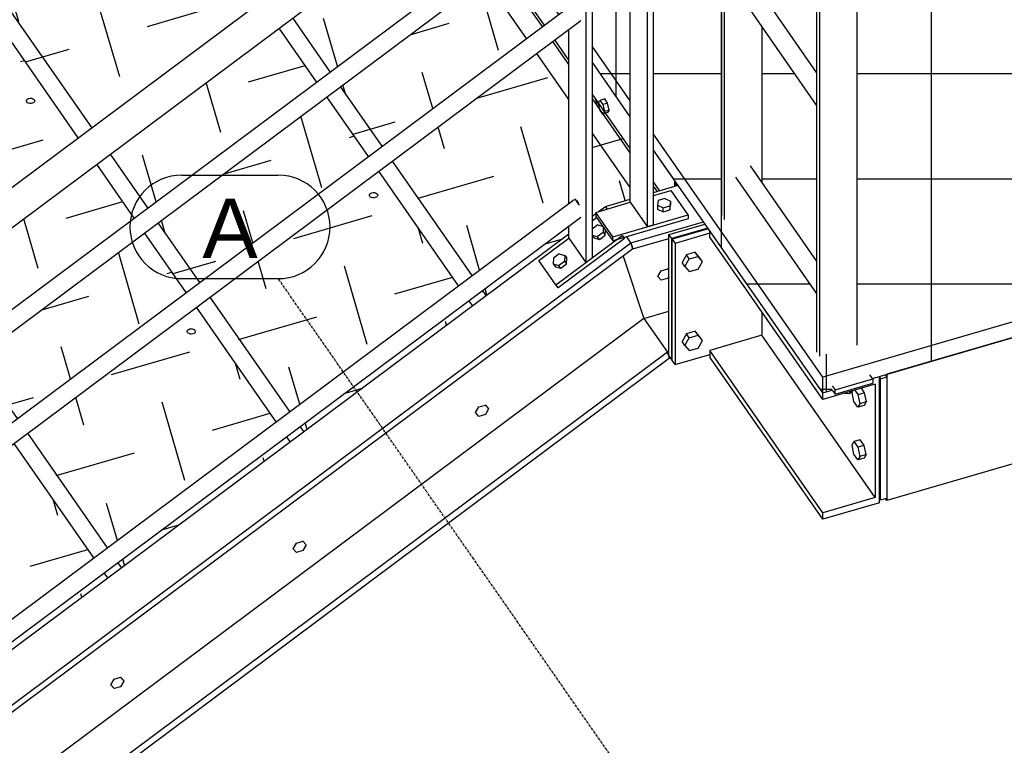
# Model space of a CAD drawing. Header units: millimetres. Extents: x 25 to 224619, y 20 to 11454.
# Tile 38 of 105: x 70875 to 72303, y 5373 to 6425. Entities that reach past the tile are written whole.
import ezdxf

# ---------------------------------------------------------------- set-up
doc = ezdxf.new("R2010")
doc.units = ezdxf.units.MM
doc.linetypes.add('DXK_LINE_DOT3', pattern=[5.9187, 2.979, -0.9799, 0.9799, -0.9799])
for name, color, linetype in [('ACIER_VISIBLE', 7, 'Continuous'), ('BOULONS', 7, 'Continuous'), ('MAILLAGE', 7, 'Continuous')]:
    doc.layers.add(name, color=color, linetype=linetype)
doc.styles.add('Arial', font='arial.ttf', dxfattribs={"height": 0.2})
pattern_1 = [(16.228, (70451.31, 5874.17), (80.406, 146.428), [118.123, -118.123]), (106.228, (70491.51, 5947.38), (-146.428, 80.406), [118.123, -118.123])]
pattern_2 = [(16.228, (70715.72, 6071.43), (80.407, 146.429), [118.124, -118.124]), (106.228, (70755.93, 6144.65), (-146.429, 80.407), [118.124, -118.124])]
pattern_3 = [(16.228, (70980.14, 6268.69), (80.407, 146.43), [118.124, -118.124]), (106.228, (71020.34, 6341.91), (-146.43, 80.407), [118.124, -118.124])]
pattern_4 = [(16.228, (71244.55, 6465.96), (78.489, 142.936), [115.307, -115.307]), (106.228, (71283.8, 6537.42), (-142.936, 78.489), [115.307, -115.307])]
pattern_5 = [(0, (73416.74, 6346.8), (0, 152.4), []), (90, (73416.74, 6346.8), (-152.4, 9e-15), [])]

# ---------------------------------------------------------------- blocks, each defined once
blk = doc.blocks.new('GridLine-1649644-30481 - 30191')
at = {"layer": 'MAILLAGE', "color": 7, "linetype": 'Continuous'}
for p, q in [((71110.4, 6199.7), (71250.4, 6199.7)), ((71110.4, 6049.7), (71250.4, 6049.7))]:
    blk.add_line(p, q, dxfattribs=at)
at = {"layer": 'MAILLAGE', "color": 7, "linetype": 'DXK_LINE_DOT3'}
blk.add_line((73730.5, 2492.4), (71250.4, 6049.7), dxfattribs=at)
at = {"layer": 'MAILLAGE', "color": 7, "linetype": 'Continuous'}
for centre, start, end in [((71110.4, 6124.7), 90, 270), ((71250.4, 6124.7), 270, 90)]:
    blk.add_arc(centre, 75, start, end, dxfattribs=at)
at = {"layer": 'MAILLAGE', "color": 7, "linetype": 'Continuous', "style": 'Arial'}
blk.add_text('A', height=86, dxfattribs=at).set_placement((71140.4, 6079.7))
blk = doc.blocks.new('Part-1649644-31783 - 30191')
at = {"layer": 'ACIER_VISIBLE', "color": 136, "linetype": 'Continuous'}
for p, q in [((71785.6, 6811.1), (71794.5, 6730.1)), ((71760.7, 6762.8), (71766.2, 6796.7)), ((71776.9, 6804.5), (71776.8, 6804.6)), ((71777.8, 6805.4), (71776.9, 6804.5)), ((71776.9, 6804.5), (71785.4, 6727.5)), ((71760.7, 6160.4), (71760.7, 6762.8)), ((71794.5, 6730.1), (71785.4, 6727.5)), ((71785.4, 6727.5), (71785.4, 6125.1)), ((71794.5, 6127.7), (71794.5, 6730.1)), ((71760.7, 6160.4), (71785.4, 6125.1)), ((71785.4, 6125.1), (71794.5, 6127.7))]:
    blk.add_line(p, q, dxfattribs=at)
blk = doc.blocks.new('Part-1649644-31784 - 30191')
at = {"layer": 'ACIER_VISIBLE', "color": 136, "linetype": 'Continuous'}
for p, q in [((71794.5, 6170.3), (71820, 6177.7)), ((71844.6, 6142.3), (71820, 6177.7)), ((71710.6, 6145.8), (71760.7, 6160.4)), ((71710.6, 6145.8), (71710.6, 6139.7)), ((71735.2, 6110.5), (71710.6, 6145.8)), ((71710.6, 6139.7), (71735.2, 6104.4)), ((71735.2, 6110.5), (71844.6, 6142.3)), ((71844.6, 6142.3), (71844.6, 6136.2)), ((71844.6, 6136.2), (71735.2, 6104.4)), ((71735.2, 6104.4), (71735.2, 6110.5))]:
    blk.add_line(p, q, dxfattribs=at)
blk = doc.blocks.new('Part-1649644-31558 - 30191')
at = {"layer": 'ACIER_VISIBLE', "color": 136, "linetype": 'Continuous'}
for p, q in [((73360.2, 6268.5), (72132.6, 5911.2)), ((73360.2, 6268.5), (73360.2, 6085.3)), ((73360.2, 6085.3), (72132.6, 5728)), ((72132.6, 5911.2), (72132.6, 5728)), ((72132.6, 5728), (72130.4, 5731.2))]:
    blk.add_line(p, q, dxfattribs=at)
blk = doc.blocks.new('Bolt-1649644-31662 - 30191')
at = {"layer": 'BOULONS', "color": 7, "linetype": 'Continuous'}
for p, q in [((71713.8, 6127.5), (71705.5, 6121.3)), ((71713.8, 6127.5), (71721.6, 6125.3)), ((71721.6, 6125.3), (71721.2, 6116.9)), ((71721.6, 6125.3), (71722.9, 6123.7)), ((71705.5, 6121.3), (71705.4, 6120.7)), ((71705.4, 6112.8), (71712.8, 6110.7)), ((71705.4, 6112.4), (71708.3, 6108.8)), ((71712.8, 6110.7), (71721.2, 6116.9)), ((71716.1, 6106.6), (71712.8, 6110.7)), ((71716.1, 6106.6), (71724.4, 6112.8)), ((71721.2, 6116.9), (71724.4, 6112.8)), ((71724.4, 6112.8), (71724.8, 6119.3)), ((71708.3, 6108.8), (71716.1, 6106.6)), ((71657.7, 6085.7), (71649.4, 6079.5)), ((71657.7, 6085.7), (71665.6, 6083.5)), ((71665.6, 6083.5), (71665.1, 6075.1)), ((71665.6, 6083.5), (71668.8, 6079.4)), ((71649.4, 6079.5), (71648.9, 6071.1)), ((71648.9, 6071.1), (71656.8, 6068.9)), ((71648.9, 6071.1), (71652.2, 6067)), ((71652.2, 6067), (71660, 6064.8)), ((71656.8, 6068.9), (71665.1, 6075.1)), ((71660, 6064.8), (71656.8, 6068.9)), ((71660, 6064.8), (71668.4, 6071)), ((71665.1, 6075.1), (71668.4, 6071)), ((71668.4, 6071), (71668.8, 6079.4))]:
    blk.add_line(p, q, dxfattribs=at)
blk = doc.blocks.new('Part-1649644-31554 - 30191')
at = {"layer": 'ACIER_VISIBLE', "color": 136, "linetype": 'Continuous'}
for p, q in [((71816.8, 6113.7), (71869.1, 6128.9)), ((71816.8, 5938.2), (71816.8, 6113.7)), ((71820.9, 6107.8), (71816.8, 6113.7)), ((71873.2, 6123), (71820.9, 6107.8)), ((71820.9, 5932.3), (71820.9, 6107.8)), ((71820.9, 5932.3), (71816.8, 5938.2)), ((71821.6, 5932.5), (71820.9, 5932.3))]:
    blk.add_line(p, q, dxfattribs=at)
blk = doc.blocks.new('Bolt-1649644-31785 - 30191')
at = {"layer": 'BOULONS', "color": 7, "linetype": 'Continuous'}
for p, q in [((71801.1, 6163), (71800.1, 6156.3)), ((71800.1, 6156.3), (71808.5, 6152.4)), ((71800.1, 6156.3), (71800.1, 6150.6)), ((71810.6, 6165.8), (71801.1, 6163)), ((71808.5, 6152.4), (71818, 6155.2)), ((71810.6, 6165.8), (71819, 6161.9)), ((71819, 6161.9), (71818, 6155.2)), ((71818, 6149.4), (71819, 6156.1)), ((71818, 6155.2), (71818, 6149.4)), ((71819, 6161.9), (71819, 6156.1)), ((71800.1, 6150.6), (71808.5, 6146.7)), ((71808.5, 6146.7), (71808.5, 6152.4)), ((71808.5, 6146.7), (71818, 6149.4))]:
    blk.add_line(p, q, dxfattribs=at)
blk = doc.blocks.new('Bolt-1649644-30866 - 30191')
at = {"layer": 'BOULONS', "color": 7, "linetype": 'Continuous'}
for p, q in [((71800.8, 6052.8), (71800.6, 6053.1)), ((71800.8, 6052.8), (71805.5, 6061.1)), ((71805.5, 6047.4), (71800.8, 6052.8)), ((71805.5, 6061.1), (71805.3, 6061.4)), ((71805.5, 6061.1), (71815, 6063.8)), ((71815, 6063.8), (71814.8, 6064.1)), ((71815, 6063.8), (71816.8, 6061.8)), ((71816.8, 6053.2), (71815, 6050.1)), ((71815, 6050.1), (71805.5, 6047.4))]:
    blk.add_line(p, q, dxfattribs=at)
blk = doc.blocks.new('Part-1649644-30527 - 30191')
at = {"layer": 'ACIER_VISIBLE', "color": 136, "linetype": 'Continuous'}
for p, q in [((71714.8, 6147.1), (71724.8, 6154.5)), ((71727.4, 6150.7), (71724.8, 6154.5)), ((71705.4, 6140.1), (71710.6, 6143.9)), ((70818.3, 5478.3), (71671.7, 6114.9)), ((71761.7, 6101.5), (71755.6, 6110.3)), ((68113.1, 3379.5), (71761.7, 6101.5)), ((71761.7, 6101.5), (71764.6, 6092.8)), ((71764.6, 6092.8), (68116, 3370.8)), ((71750.4, 6082.1), (71780.4, 5992.1)), ((71780.4, 5992.1), (68131.7, 3270.1)), ((71780.4, 5992.1), (71814.5, 5943.2)), ((71814.5, 5943.2), (68165.8, 3221.2)), ((71814.5, 5943.2), (71817.4, 5934.5)), ((71817.4, 5934.5), (68168.7, 3212.5))]:
    blk.add_line(p, q, dxfattribs=at)
blk = doc.blocks.new('Bolt-1649644-30860 - 30191')
at = {"layer": 'BOULONS', "color": 7, "linetype": 'Continuous'}
for p, q in [((71276.7, 5666.6), (71286.2, 5669.3)), ((71286.2, 5669.3), (71286, 5669.6)), ((71286.2, 5669.3), (71290.9, 5663.8)), ((71271.9, 5658.3), (71271.7, 5658.6)), ((71271.9, 5658.3), (71276.7, 5666.6)), ((71276.7, 5652.8), (71271.9, 5658.3)), ((71276.7, 5666.6), (71276.5, 5666.9)), ((71286.2, 5655.6), (71276.7, 5652.8)), ((71290.9, 5663.8), (71286.2, 5655.6)), ((71290.7, 5664.1), (71290.9, 5663.8))]:
    blk.add_line(p, q, dxfattribs=at)
blk = doc.blocks.new('Part-1649644-30737 - 30191')
at = {"layer": 'ACIER_VISIBLE', "color": 136, "linetype": 'Continuous'}
for p, q in [((71827.3, 6188.9), (71825.1, 6188.2)), ((71825.1, 6188.2), (71827.7, 6184.5)), ((71825.1, 6183.7), (71825.1, 6188.2))]:
    blk.add_line(p, q, dxfattribs=at)
blk = doc.blocks.new('Part-1649644-30687 - 30191')
at = {"linetype": 'Continuous'}
h = blk.add_hatch(dxfattribs=at)
h.set_pattern_fill('', color=8, angle=16.228, style=0, pattern_type=0)
h.set_pattern_definition(pattern_1)
h.paths.add_polyline_path([(70431.6, 5859.5), (70451.3, 5874.2), (70696, 6056.7), (70461.8, 6392.6), (70152.6, 6302.6), (70152.6, 6259.6)])
h = blk.add_hatch(dxfattribs=at)
h.set_pattern_fill('', color=8, angle=16.228, style=0, pattern_type=0)
h.set_pattern_definition(pattern_1)
h.paths.add_polyline_path([(70512.8, 5743), (70532.5, 5757.7), (70515.8, 5781.7), (70532.5, 5757.7), (70777.2, 5940.3), (70722.8, 6018.3), (70478.1, 5835.7), (70458.4, 5821)])
h = blk.add_hatch(dxfattribs=at)
h.set_pattern_fill('', color=8, angle=16.228, style=0, pattern_type=0)
h.set_pattern_definition(pattern_1)
h.paths.add_polyline_path([(70588, 5635), (70591.5, 5637.7), (70601.4, 5645), (70607.8, 5649.8), (70784.6, 5781.7), (70784.6, 5913.2), (70547.4, 5736.3), (70545.6, 5735), (70531.2, 5724.2), (70527.7, 5721.6)])
h = blk.add_hatch(dxfattribs=at)
h.set_pattern_fill('', color=8, angle=16.228, style=0, pattern_type=0)
h.set_pattern_definition(pattern_1)
h.paths.add_polyline_path([(70818.3, 5806.9), (70852.5, 5832.3), (70818.3, 5881.2)])
h = blk.add_hatch(dxfattribs=at)
h.set_pattern_fill('', color=8, angle=16.228, style=0, pattern_type=0)
h.set_pattern_definition(pattern_1)
h.paths.add_polyline_path([(70818.3, 5522.1), (70983, 5645), (70867.4, 5810.9), (70818.3, 5774.3)])
h = blk.add_hatch(dxfattribs=at)
h.set_pattern_fill('', color=8, angle=16.228, style=0, pattern_type=0)
h.set_pattern_definition(pattern_1)
h.paths.add_polyline_path([(70718.6, 5447.7), (70738.3, 5462.5), (70784.6, 5496.9), (70784.6, 5749.1), (70622.7, 5628.3), (70616.3, 5623.6), (70606.5, 5616.2), (70603, 5613.6)])
h = blk.add_hatch(dxfattribs=at)
h.set_pattern_fill('', color=8, angle=16.228, style=0, pattern_type=0)
h.set_pattern_definition(pattern_1)
h.paths.add_polyline_path([(70818.3, 5478.3), (71003.2, 5616.1), (70998, 5623.6), (70818.3, 5489.6)])
h = blk.add_hatch(dxfattribs=at)
h.set_pattern_fill('', color=8, angle=16.228, style=0, pattern_type=0)
h.set_pattern_definition(pattern_1)
h.paths.add_polyline_path([(70738.7, 5418.9), (70742.2, 5421.5), (70756.7, 5432.3), (70758.5, 5433.6), (70784.6, 5453.1), (70784.6, 5464.4), (70753.3, 5441), (70743.3, 5433.6), (70737, 5428.9), (70733.6, 5426.3)])
at = {"layer": 'ACIER_VISIBLE', "color": 136, "linetype": 'Continuous'}
for p, q in [((70152.6, 6302.6), (70461.8, 6392.6)), ((70451.3, 5874.2), (70152.6, 6302.6)), ((70152.6, 6259.6), (70152.6, 6302.6)), ((70431.6, 5859.5), (70152.6, 6259.6)), ((70532.5, 5757.7), (70478.1, 5835.7)), ((70512.8, 5743), (70458.4, 5821)), ((70607.8, 5649.8), (70547.4, 5736.3)), ((70588, 5635), (70527.7, 5721.6)), ((70738.3, 5462.5), (70622.7, 5628.3)), ((70718.6, 5447.7), (70603, 5613.6)), ((70758.5, 5433.6), (70753.3, 5441)), ((70738.7, 5418.9), (70733.6, 5426.3))]:
    blk.add_line(p, q, dxfattribs=at)
blk = doc.blocks.new('Part-1649644-30689 - 30191')
at = {"linetype": 'Continuous'}
h = blk.add_hatch(dxfattribs=at)
h.set_pattern_fill('', color=8, angle=16.228, style=0, pattern_type=0)
h.set_pattern_definition(pattern_2)
h.paths.add_polyline_path([(70696, 6056.7), (70715.7, 6071.4), (70960.4, 6254), (70726.2, 6589.9), (70417, 6499.9), (70417, 6456.9)])
h = blk.add_hatch(dxfattribs=at)
h.set_pattern_fill('', color=8, angle=16.228, style=0, pattern_type=0)
h.set_pattern_definition(pattern_2)
h.paths.add_polyline_path([(70818.3, 5970.9), (71041.6, 6137.5), (70987.2, 6215.5), (70809.8, 6083.2), (70811.4, 6080.9), (70818.3, 6017.5)])
h = blk.add_hatch(dxfattribs=at)
h.set_pattern_fill('', color=8, angle=16.228, style=0, pattern_type=0)
h.set_pattern_definition(pattern_2)
h.paths.add_polyline_path([(70852.5, 5832.3), (70856, 5834.9), (70870.4, 5845.7), (70872.2, 5847), (71116.9, 6029.6), (71056.5, 6116.1), (70818.3, 5938.4), (70818.3, 5881.2)])
h = blk.add_hatch(dxfattribs=at)
h.set_pattern_fill('', color=8, angle=16.228, style=0, pattern_type=0)
h.set_pattern_definition(pattern_2)
h.paths.add_polyline_path([(70777.2, 5940.3), (70784.6, 5945.8), (70784.6, 6050.2), (70787.2, 6066.3), (70742.5, 6033), (70722.8, 6018.3)])
h = blk.add_hatch(dxfattribs=at)
h.set_pattern_fill('', color=8, angle=16.228, style=0, pattern_type=0)
h.set_pattern_definition(pattern_2)
h.paths.add_polyline_path([(70887.1, 5825.6), (70867.4, 5810.9), (70983, 5645), (70986.5, 5647.6), (71001, 5658.4), (71002.8, 5659.7), (71247.5, 5842.3), (71131.8, 6008.2)])
h = blk.add_hatch(dxfattribs=at)
h.set_pattern_fill('', color=8, angle=16.228, style=0, pattern_type=0)
h.set_pattern_definition(pattern_2)
h.paths.add_polyline_path([(71003.2, 5616.1), (71022.9, 5630.9), (71267.6, 5813.4), (71262.4, 5820.9), (71017.7, 5638.3), (70998, 5623.6)])
at = {"layer": 'ACIER_VISIBLE', "color": 136, "linetype": 'Continuous'}
for p, q in [((70417, 6499.9), (70726.2, 6589.9)), ((70715.7, 6071.4), (70417, 6499.9)), ((70417, 6456.9), (70417, 6499.9)), ((70696, 6056.7), (70417, 6456.9)), ((70784.6, 5972.7), (70742.5, 6033)), ((70777.2, 5940.3), (70722.8, 6018.3)), ((70872.2, 5847), (70818.3, 5924.2)), ((70852.5, 5832.3), (70818.3, 5881.2)), ((71002.8, 5659.7), (70887.1, 5825.6)), ((70983, 5645), (70867.4, 5810.9)), ((71022.9, 5630.9), (71017.7, 5638.3)), ((71003.2, 5616.1), (70998, 5623.6))]:
    blk.add_line(p, q, dxfattribs=at)
blk = doc.blocks.new('Bolt-1649644-30690 - 30191')
at = {"layer": 'BOULONS', "color": 7, "linetype": 'Continuous'}
for p, q in [((70886, 6309.3), (70887.2, 6310.2)), ((70887.2, 6310.2), (70888.8, 6310.9)), ((70888.8, 6310.9), (70890.6, 6311.2)), ((70890.6, 6311.2), (70892.5, 6311.1)), ((70892.5, 6311.1), (70894.2, 6310.7)), ((70894.2, 6310.7), (70895.7, 6310)), ((70895.7, 6310), (70896.7, 6308.9)), ((70885.3, 6306.9), (70885.4, 6308.1)), ((70885.8, 6305.8), (70885.3, 6306.9)), ((70885.4, 6308.1), (70886, 6309.3)), ((70886.8, 6304.7), (70885.8, 6305.8)), ((70888.3, 6304), (70886.8, 6304.7)), ((70890, 6303.6), (70888.3, 6304)), ((70891.9, 6303.5), (70890, 6303.6)), ((70893.7, 6303.8), (70891.9, 6303.5)), ((70895.3, 6304.5), (70893.7, 6303.8)), ((70896.5, 6305.4), (70895.3, 6304.5)), ((70897.1, 6306.6), (70896.5, 6305.4)), ((70896.7, 6308.9), (70897.2, 6307.8)), ((70897.2, 6307.8), (70897.1, 6306.6)), ((71118.2, 5972.9), (71118.3, 5974.1)), ((71118.7, 5971.7), (71118.2, 5972.9)), ((71118.3, 5974.1), (71118.9, 5975.2)), ((71119.7, 5970.7), (71118.7, 5971.7)), ((71118.9, 5975.2), (71120.1, 5976.2)), ((71121.1, 5970), (71119.7, 5970.7)), ((71120.1, 5976.2), (71121.7, 5976.9)), ((71122.9, 5969.5), (71121.1, 5970)), ((71121.7, 5976.9), (71123.5, 5977.2)), ((71124.8, 5969.5), (71122.9, 5969.5)), ((71123.5, 5977.2), (71125.3, 5977.1)), ((71126.6, 5969.8), (71124.8, 5969.5)), ((71125.3, 5977.1), (71127.1, 5976.7)), ((71128.2, 5970.4), (71126.6, 5969.8)), ((71127.1, 5976.7), (71128.6, 5975.9)), ((71129.3, 5971.4), (71128.2, 5970.4)), ((71128.6, 5975.9), (71129.6, 5974.9)), ((71130, 5972.5), (71129.3, 5971.4)), ((71129.6, 5974.9), (71130.1, 5973.7)), ((71130.1, 5973.7), (71130, 5972.5))]:
    blk.add_line(p, q, dxfattribs=at)
blk = doc.blocks.new('Part-1649644-30691 - 30191')
at = {"linetype": 'Continuous'}
h = blk.add_hatch(dxfattribs=at)
h.set_pattern_fill('', color=8, angle=16.228, style=0, pattern_type=0)
h.set_pattern_definition(pattern_3)
h.paths.add_polyline_path([(70960.4, 6254), (70980.1, 6268.7), (70934.1, 6334.8), (70980.1, 6268.7), (71224.8, 6451.2), (70990.6, 6787.2), (70681.4, 6697.2), (70681.4, 6654.2)])
h = blk.add_hatch(dxfattribs=at)
h.set_pattern_fill('', color=8, angle=16.228, style=0, pattern_type=0)
h.set_pattern_definition(pattern_3)
h.paths.add_polyline_path([(71061.3, 6152.2), (71306, 6334.8), (71251.6, 6412.8), (71006.9, 6230.3)])
h = blk.add_hatch(dxfattribs=at)
h.set_pattern_fill('', color=8, angle=16.228, style=0, pattern_type=0)
h.set_pattern_definition(pattern_3)
h.paths.add_polyline_path([(71116.9, 6029.6), (71136.6, 6044.3), (71381.3, 6226.8), (71321, 6313.4), (71076.3, 6130.8), (71056.5, 6116.1)])
h = blk.add_hatch(dxfattribs=at)
h.set_pattern_fill('', color=8, angle=16.228, style=0, pattern_type=0)
h.set_pattern_definition(pattern_3)
h.paths.add_polyline_path([(71041.6, 6137.5), (71045.1, 6140.1), (71059.5, 6150.9), (71061.3, 6152.2), (71006.9, 6230.3), (70987.2, 6215.5)])
h = blk.add_hatch(dxfattribs=at)
h.set_pattern_fill('', color=8, angle=16.228, style=0, pattern_type=0)
h.set_pattern_definition(pattern_3)
h.paths.add_polyline_path([(71247.5, 5842.3), (71267.2, 5857), (71511.9, 6039.5), (71396.2, 6205.4), (71151.5, 6022.9), (71131.8, 6008.2)])
h = blk.add_hatch(dxfattribs=at)
h.set_pattern_fill('', color=8, angle=16.228, style=0, pattern_type=0)
h.set_pattern_definition(pattern_3)
h.paths.add_polyline_path([(71267.6, 5813.4), (71271.1, 5816), (71285.5, 5826.8), (71287.3, 5828.1), (71532, 6010.7), (71526.8, 6018.1), (71282.1, 5835.6), (71280.3, 5834.2), (71265.9, 5823.5), (71262.4, 5820.9)])
at = {"layer": 'ACIER_VISIBLE', "color": 136, "linetype": 'Continuous'}
for p, q in [((70681.4, 6697.2), (70990.6, 6787.2)), ((70980.1, 6268.7), (70681.4, 6697.2)), ((70681.4, 6654.2), (70681.4, 6697.2)), ((70960.4, 6254), (70681.4, 6654.2)), ((71061.3, 6152.2), (71006.9, 6230.3)), ((71041.6, 6137.5), (70987.2, 6215.5)), ((71136.6, 6044.3), (71076.3, 6130.8)), ((71116.9, 6029.6), (71056.5, 6116.1)), ((71267.2, 5857), (71151.5, 6022.9)), ((71247.5, 5842.3), (71131.8, 6008.2)), ((71287.3, 5828.1), (71282.1, 5835.6)), ((71267.6, 5813.4), (71262.4, 5820.9))]:
    blk.add_line(p, q, dxfattribs=at)
blk = doc.blocks.new('Part-1649644-31757 - 30191')
at = {"layer": 'ACIER_VISIBLE', "color": 136, "linetype": 'Continuous'}
for p, q in [((70818.3, 5806.9), (71676.3, 6446.9)), ((70818.3, 5774.3), (71688.8, 6423.7))]:
    blk.add_line(p, q, dxfattribs=at)
blk = doc.blocks.new('Bolt-1649644-30692 - 30191')
at = {"layer": 'BOULONS', "color": 7, "linetype": 'Continuous'}
for p, q in [((71149.7, 6504.2), (71149.8, 6505.4)), ((71150.2, 6503), (71149.7, 6504.2)), ((71149.8, 6505.4), (71150.5, 6506.5)), ((71151.2, 6502), (71150.2, 6503)), ((71150.5, 6506.5), (71151.6, 6507.5)), ((71152.7, 6501.2), (71151.2, 6502)), ((71151.6, 6507.5), (71153.2, 6508.1)), ((71154.4, 6500.8), (71152.7, 6501.2)), ((71153.2, 6508.1), (71155, 6508.5)), ((71156.3, 6500.8), (71154.4, 6500.8)), ((71155, 6508.5), (71156.9, 6508.4)), ((71158.1, 6501.1), (71156.3, 6500.8)), ((71156.9, 6508.4), (71158.6, 6508)), ((71159.7, 6501.7), (71158.1, 6501.1)), ((71158.6, 6508), (71160.1, 6507.2)), ((71160.9, 6502.7), (71159.7, 6501.7)), ((71160.1, 6507.2), (71161.1, 6506.2)), ((71161.5, 6503.8), (71160.9, 6502.7)), ((71161.1, 6506.2), (71161.6, 6505)), ((71161.6, 6505), (71161.5, 6503.8)), ((71382.6, 6170.2), (71382.7, 6171.4)), ((71383.1, 6169), (71382.6, 6170.2)), ((71382.7, 6171.4), (71383.3, 6172.5)), ((71384.1, 6168), (71383.1, 6169)), ((71383.3, 6172.5), (71384.5, 6173.5)), ((71385.6, 6167.2), (71384.1, 6168)), ((71384.5, 6173.5), (71386.1, 6174.1)), ((71387.3, 6166.8), (71385.6, 6167.2)), ((71386.1, 6174.1), (71387.9, 6174.4)), ((71389.2, 6166.7), (71387.3, 6166.8)), ((71387.9, 6174.4), (71389.8, 6174.4)), ((71391, 6167.1), (71389.2, 6166.7)), ((71389.8, 6174.4), (71391.5, 6174)), ((71392.6, 6167.7), (71391, 6167.1)), ((71391.5, 6174), (71393, 6173.2)), ((71393.7, 6168.7), (71392.6, 6167.7)), ((71393, 6173.2), (71394, 6172.2)), ((71394.4, 6169.8), (71393.7, 6168.7)), ((71394, 6172.2), (71394.5, 6171)), ((71394.5, 6171), (71394.4, 6169.8))]:
    blk.add_line(p, q, dxfattribs=at)
blk = doc.blocks.new('Part-1649644-30693 - 30191')
at = {"linetype": 'Continuous'}
h = blk.add_hatch(dxfattribs=at)
h.set_pattern_fill('', color=8, angle=16.228, style=0, pattern_type=0)
h.set_pattern_definition(pattern_4)
h.paths.add_polyline_path([(71224.8, 6451.2), (71244.6, 6466), (71453.8, 6622.1), (71476.9, 6639.3), (71479.8, 6641.4), (71218.7, 7015.8), (71214.6, 7021.7), (71213.9, 7022.8), (71210.2, 7021.7), (71210.2, 6971.4), (70945.8, 6894.4), (70945.8, 6851.4)])
h = blk.add_hatch(dxfattribs=at)
h.set_pattern_fill('', color=8, angle=16.228, style=0, pattern_type=0)
h.set_pattern_definition(pattern_4)
h.paths.add_polyline_path([(71535, 6505.6), (71558.1, 6522.8), (71560.9, 6525), (71506.6, 6603), (71503.7, 6600.8), (71480.6, 6583.6)])
h = blk.add_hatch(dxfattribs=at)
h.set_pattern_fill('', color=8, angle=16.228, style=0, pattern_type=0)
h.set_pattern_definition(pattern_4)
h.paths.add_polyline_path([(71306, 6334.8), (71325.7, 6349.5), (71535, 6505.6), (71480.6, 6583.6), (71271.4, 6427.5), (71269.6, 6426.2), (71255.1, 6415.4), (71251.6, 6412.8)])
h = blk.add_hatch(dxfattribs=at)
h.set_pattern_fill('', color=8, angle=16.228, style=0, pattern_type=0)
h.set_pattern_definition(pattern_4)
h.paths.add_polyline_path([(71610.2, 6397.6), (71633.3, 6414.9), (71636.2, 6417), (71575.9, 6503.5), (71573, 6501.4), (71549.9, 6484.2)])
h = blk.add_hatch(dxfattribs=at)
h.set_pattern_fill('', color=8, angle=16.228, style=0, pattern_type=0)
h.set_pattern_definition(pattern_4)
h.paths.add_polyline_path([(71381.3, 6226.8), (71401, 6241.5), (71610.2, 6397.6), (71549.9, 6484.2), (71340.7, 6328.1), (71321, 6313.4)])
h = blk.add_hatch(dxfattribs=at)
h.set_pattern_fill('', color=8, angle=16.228, style=0, pattern_type=0)
h.set_pattern_definition(pattern_4)
h.paths.add_polyline_path([(71531.6, 6054.2), (71671.7, 6158.7), (71671.7, 6366.2), (71651.1, 6395.6), (71648.2, 6393.4), (71625.2, 6376.2), (71415.9, 6220.1)])
h = blk.add_hatch(dxfattribs=at)
h.set_pattern_fill('', color=8, angle=16.228, style=0, pattern_type=0)
h.set_pattern_definition(pattern_4)
h.paths.add_polyline_path([(71705.4, 6140.1), (71710.6, 6143.9), (71710.6, 6145.8), (71714.8, 6147.1), (71724.8, 6154.5), (71760.7, 6165), (71760.7, 6238.4), (71705.4, 6317.7)])
h = blk.add_hatch(dxfattribs=at)
h.set_pattern_fill('', color=8, angle=16.228, style=0, pattern_type=0)
h.set_pattern_definition(pattern_4)
h.paths.add_polyline_path([(71511.9, 6039.5), (71531.6, 6054.2), (71415.9, 6220.1), (71396.2, 6205.4)])
h = blk.add_hatch(dxfattribs=at)
h.set_pattern_fill('', color=8, angle=16.228, style=0, pattern_type=0)
h.set_pattern_definition(pattern_4)
h.paths.add_polyline_path([(71794.5, 6174.8), (71799.7, 6176.3), (71803.3, 6177.3), (71794.5, 6190)])
h = blk.add_hatch(dxfattribs=at)
h.set_pattern_fill('', color=8, angle=16.228, style=0, pattern_type=0)
h.set_pattern_definition(pattern_4)
h.paths.add_polyline_path([(71532, 6010.7), (71551.7, 6025.4), (71671.7, 6114.9), (71671.7, 6126.2), (71546.5, 6032.8), (71544.7, 6031.5), (71530.3, 6020.7), (71526.8, 6018.1)])
at = {"layer": 'ACIER_VISIBLE', "color": 136, "linetype": 'Continuous'}
for p, q in [((71210.2, 7021.7), (71213.9, 7022.8)), ((71476.9, 6639.3), (71210.2, 7021.7)), ((71210.2, 6971.4), (71210.2, 7021.7)), ((71479.8, 6641.4), (71213.9, 7022.8)), ((70945.8, 6894.4), (71210.2, 6971.4)), ((71453.8, 6622.1), (71210.2, 6971.4)), ((71244.6, 6466), (70945.8, 6894.4)), ((70945.8, 6851.4), (70945.8, 6894.4)), ((71224.8, 6451.2), (70945.8, 6851.4)), ((71558.1, 6522.8), (71503.7, 6600.8)), ((71560.9, 6525), (71506.6, 6603)), ((71535, 6505.6), (71480.6, 6583.6)), ((71633.3, 6414.9), (71573, 6501.4)), ((71636.2, 6417), (71575.9, 6503.5)), ((71610.2, 6397.6), (71549.9, 6484.2)), ((71325.7, 6349.5), (71271.4, 6427.5)), ((71306, 6334.8), (71251.6, 6412.8)), ((71671.7, 6366.2), (71651.1, 6395.6)), ((71671.7, 6359.9), (71648.2, 6393.4)), ((71671.7, 6309.5), (71625.2, 6376.2)), ((71401, 6241.5), (71340.7, 6328.1)), ((71381.3, 6226.8), (71321, 6313.4)), ((71760.7, 6238.4), (71705.4, 6317.7)), ((71760.7, 6232.1), (71705.4, 6311.4)), ((71760.7, 6181.8), (71705.4, 6261.1)), ((71531.6, 6054.2), (71415.9, 6220.1)), ((71511.9, 6039.5), (71396.2, 6205.4)), ((71803.3, 6177.3), (71794.5, 6190)), ((71799.7, 6176.3), (71794.5, 6183.7)), ((71551.7, 6025.4), (71546.5, 6032.8)), ((71532, 6010.7), (71526.8, 6018.1))]:
    blk.add_line(p, q, dxfattribs=at)
blk = doc.blocks.new('Part-1649644-30700 - 30191')
at = {"layer": 'ACIER_VISIBLE', "color": 136, "linetype": 'Continuous'}
for p, q in [((71218.7, 7015.8), (71218.7, 7061.8)), ((71500.8, 6657.2), (71218.7, 7061.8)), ((71582, 6540.7), (71527.7, 6618.7)), ((71657.3, 6432.7), (71597, 6519.3)), ((71760.7, 6284.4), (71705.4, 6363.7)), ((71825.1, 6192.1), (71794.5, 6236)), ((71825.1, 6183.7), (71825.1, 6192.1))]:
    blk.add_line(p, q, dxfattribs=at)
blk = doc.blocks.new('Part-1649644-30701 - 30191')
at = {"layer": 'ACIER_VISIBLE', "color": 136, "linetype": 'Continuous'}
for p, q in [((71794.5, 6174.8), (71830, 6185.1)), ((71724.8, 6154.5), (71760.7, 6165)), ((71727.4, 6150.7), (71724.8, 6154.5)), ((71761.7, 6101.5), (71866.9, 6132.1)), ((71761.7, 6101.5), (71755.6, 6110.3)), ((71764.6, 6092.8), (71761.7, 6101.5)), ((71764.6, 6092.8), (71816.8, 6107.9)), ((71750.4, 6082.1), (71780.4, 5992.1)), ((71780.4, 5992.1), (71816.8, 6002.7)), ((71780.4, 5992.1), (71814.5, 5943.2)), ((71814.5, 5943.2), (71816.8, 5943.9)), ((71817.4, 5934.5), (71814.5, 5943.2)), ((71817.4, 5934.5), (71819, 5935))]:
    blk.add_line(p, q, dxfattribs=at)
blk = doc.blocks.new('Part-1649644-31712 - 30191')
at = {"layer": 'ACIER_VISIBLE', "color": 136, "linetype": 'Continuous'}
for p, q in [((71907.7, 6898.3), (71892.9, 6843)), ((71897, 6837.1), (71911.8, 6892.4)), ((71892.9, 6843), (71897, 6837.1)), ((71892.9, 6843), (71892.9, 6141.3)), ((71897, 6837.1), (71897, 6135.4)), ((71951.7, 6759.9), (71951.7, 6835.2)), ((71951.7, 6611), (71951.7, 6712.8)), ((71951.7, 6462.2), (71951.7, 6564)), ((71951.7, 6189.3), (71951.7, 6415.2))]:
    blk.add_line(p, q, dxfattribs=at)
blk = doc.blocks.new('Bolt-1649644-30857 - 30191')
at = {"layer": 'BOULONS', "color": 7, "linetype": 'Continuous'}
for p, q in [((71007.5, 5461), (71012.3, 5469.3)), ((71012.3, 5469.3), (71012.1, 5469.6)), ((71012.3, 5469.3), (71021.8, 5472)), ((71021.8, 5472), (71021.5, 5472.3)), ((71021.8, 5472), (71026.5, 5466.6)), ((71007.5, 5461), (71007.3, 5461.3)), ((71012.3, 5455.6), (71007.5, 5461)), ((71021.8, 5458.3), (71012.3, 5455.6)), ((71026.5, 5466.6), (71021.8, 5458.3)), ((71026.3, 5466.9), (71026.5, 5466.6))]:
    blk.add_line(p, q, dxfattribs=at)
blk = doc.blocks.new('Bolt-1649644-30863 - 30191')
at = {"layer": 'BOULONS', "color": 7, "linetype": 'Continuous'}
for p, q in [((71536.4, 5855.6), (71536.2, 5855.9)), ((71536.4, 5855.6), (71541.1, 5863.8)), ((71541.1, 5850.1), (71536.4, 5855.6)), ((71541.1, 5863.8), (71540.9, 5864.1)), ((71541.1, 5863.8), (71550.6, 5866.6)), ((71550.6, 5852.8), (71541.1, 5850.1)), ((71550.6, 5866.6), (71550.4, 5866.9)), ((71550.6, 5866.6), (71555.3, 5861.1)), ((71555.3, 5861.1), (71550.6, 5852.8)), ((71555.1, 5861.4), (71555.3, 5861.1))]:
    blk.add_line(p, q, dxfattribs=at)
blk = doc.blocks.new('Part-1649644-31551 - 30191')
at = {"linetype": 'Continuous'}
h = blk.add_hatch(dxfattribs=at)
h.set_pattern_fill('', color=8, style=0, pattern_type=0)
h.set_pattern_definition(pattern_5)
h.paths.add_polyline_path([(73416.7, 6370.4), (73416.7, 6346.8), (73362, 6330.9), (73357.9, 6336.8), (73357.9, 6421.9), (73014.9, 6914), (72965.5, 6899.6), (72961.4, 6905.5), (72961.4, 6955.7), (72101.1, 6705.3), (72140.9, 6648), (72143.9, 6639.7), (72140.9, 6629.6), (72132.9, 6620.5), (72121.9, 6614.8), (72110.9, 6614.1), (72102.8, 6618.5), (72089.7, 6637.4), (72089.7, 5953.5), (72035, 5937.5), (72030.9, 5943.4), (72030.9, 6028.6), (71946.5, 6149.8), (71897, 6135.4), (71892.9, 6141.3), (71892.9, 6644.7), (71794.5, 6616), (71794.5, 6236), (71849.5, 6157.1), (71866.9, 6132.1), (72039.8, 5884.2), (72053.5, 5888.1), (72053.5, 5894.2), (72108.2, 5910.2), (72111.7, 5905.1), (73384.6, 6275.6), (73384.6, 6281.7), (73439.3, 6297.6), (73439.3, 6291.5), (73453, 6295.5), (73453, 6318.4)])
h = blk.add_hatch(dxfattribs=at)
h.set_pattern_fill('', color=8, style=0, pattern_type=0)
h.set_pattern_definition(pattern_5)
h.paths.add_polyline_path([(71760.7, 6606.2), (71705.4, 6590.1), (71705.4, 6363.7), (71760.7, 6284.4)])
h = blk.add_hatch(dxfattribs=at)
h.set_pattern_fill('', color=8, style=0, pattern_type=0)
h.set_pattern_definition(pattern_5)
h.paths.add_polyline_path([(72030.9, 6348.3), (72030.9, 6450.1), (71951.7, 6564), (71951.7, 6462.2)])
h = blk.add_hatch(dxfattribs=at)
h.set_pattern_fill('', color=8, style=0, pattern_type=0)
h.set_pattern_definition(pattern_5)
h.paths.add_polyline_path([(72030.9, 6075.6), (72030.9, 6301.2), (71951.7, 6415.2), (71951.7, 6189.3)])
at = {"layer": 'ACIER_VISIBLE', "color": 136, "linetype": 'Continuous'}
for p, q in [((71760.7, 6307.3), (71705.4, 6386.6)), ((71760.7, 6284.4), (71705.4, 6363.7)), ((73453, 6318.4), (72039.8, 5907.1)), ((72111.7, 5905.1), (73453, 6295.5)), ((72039.8, 5907.1), (71794.5, 6258.9)), ((72039.8, 5884.2), (71794.5, 6236)), ((72039.8, 5884.2), (72039.8, 5907.1)), ((72039.8, 5884.2), (72053.5, 5888.1))]:
    blk.add_line(p, q, dxfattribs=at)
blk = doc.blocks.new('Part-1649644-31553 - 30191')
at = {"layer": 'ACIER_VISIBLE', "color": 136, "linetype": 'Continuous'}
for p, q in [((72039.8, 5884.2), (71875.9, 6119.2)), ((71875.9, 6109.7), (71875.9, 6119.2)), ((72039.8, 5874.6), (71875.9, 6109.7)), ((71951.6, 6001.2), (71951.6, 5967.6)), ((71951.6, 5967.6), (71875.9, 5945.6)), ((72115.5, 5732.5), (71951.6, 5967.6)), ((72039.8, 5710.5), (71875.9, 5945.6)), ((71875.9, 5945.6), (71875.9, 5936.1)), ((72039.8, 5701), (71875.9, 5936.1)), ((72115.5, 5896.6), (72039.8, 5874.6)), ((72111.7, 5905.1), (72121.8, 5908)), ((72115.5, 5896.6), (72115.5, 5732.5)), ((72121.8, 5724.9), (72121.8, 5908)), ((72039.8, 5884.2), (72053.5, 5888.1)), ((72039.8, 5874.6), (72039.8, 5884.2)), ((72115.5, 5732.5), (72039.8, 5710.5)), ((72121.8, 5724.9), (72039.8, 5701)), ((72039.8, 5701), (72039.8, 5710.5))]:
    blk.add_line(p, q, dxfattribs=at)
blk = doc.blocks.new('Part-1649644-31556 - 30191')
at = {"layer": 'ACIER_VISIBLE', "color": 136, "linetype": 'Continuous'}
for p, q in [((71874, 6122), (71821.6, 6106.7)), ((71875.9, 6115.4), (71825.7, 6100.8)), ((71821.6, 6106.7), (71825.7, 6100.8)), ((71821.6, 5931.2), (71821.6, 6106.7)), ((71825.7, 6100.8), (71825.7, 5925.3)), ((71825.7, 5925.3), (71875.9, 5939.9)), ((71825.7, 5925.3), (71821.6, 5931.2))]:
    blk.add_line(p, q, dxfattribs=at)
blk = doc.blocks.new('Bolt-1649644-31557 - 30191')
at = {"layer": 'BOULONS', "color": 7, "linetype": 'Continuous'}
for p, q in [((71842.2, 6084.3), (71835.9, 6073.3)), ((71854.8, 6087.9), (71842.2, 6084.3)), ((71846.3, 6078.4), (71842.2, 6084.3)), ((71846.3, 6078.4), (71858.9, 6082)), ((71858.9, 6082), (71854.8, 6087.9)), ((71861.2, 6080.6), (71854.8, 6087.9)), ((71865.3, 6074.7), (71858.9, 6082)), ((71840, 6067.4), (71835.9, 6073.3)), ((71840, 6067.4), (71846.3, 6078.4)), ((71840, 6067.4), (71846.3, 6060)), ((71858.9, 6063.7), (71865.3, 6074.7)), ((71865.3, 6074.7), (71861.2, 6080.6)), ((71846.3, 6060), (71858.9, 6063.7)), ((71842.2, 5969.8), (71835.9, 5958.8)), ((71854.8, 5973.4), (71842.2, 5969.8)), ((71846.3, 5963.9), (71842.2, 5969.8)), ((71846.3, 5963.9), (71858.9, 5967.6)), ((71858.9, 5967.6), (71854.8, 5973.4)), ((71861.2, 5966.1), (71854.8, 5973.4)), ((71865.3, 5960.2), (71858.9, 5967.6)), ((71840, 5952.9), (71835.9, 5958.8)), ((71840, 5952.9), (71846.3, 5963.9)), ((71840, 5952.9), (71846.3, 5945.6)), ((71858.9, 5949.2), (71865.3, 5960.2)), ((71865.3, 5960.2), (71861.2, 5966.1)), ((71846.3, 5945.6), (71858.9, 5949.2))]:
    blk.add_line(p, q, dxfattribs=at)
blk = doc.blocks.new('Part-1649644-31563 - 30191')
at = {"layer": 'ACIER_VISIBLE', "color": 136, "linetype": 'Continuous'}
for p, q in [((72130.4, 5910.5), (72132.6, 5907.4)), ((72121.8, 5907.1), (72123.5, 5904.7)), ((72123.5, 5904.7), (72132.6, 5907.4)), ((72123.5, 5729.2), (72123.5, 5904.7)), ((72132.6, 5907.4), (72132.6, 5731.8)), ((72121.8, 5731.5), (72123.5, 5729.2)), ((72123.5, 5729.2), (72132.6, 5731.8))]:
    blk.add_line(p, q, dxfattribs=at)
blk = doc.blocks.new('Bolt-1649644-31564 - 30191')
at = {"layer": 'BOULONS', "color": 7, "linetype": 'Continuous'}
for p, q in [((72082.2, 5884.8), (72083.6, 5887.4)), ((72085, 5871.5), (72082.2, 5884.8)), ((72086.2, 5888.1), (72090.7, 5881.7)), ((72090.7, 5881.7), (72099.8, 5884.3)), ((72090.7, 5881.7), (72093.5, 5868.4)), ((72095.3, 5890.8), (72099.8, 5884.3)), ((72099.8, 5884.3), (72102.7, 5871.1)), ((72090.7, 5863.4), (72085, 5871.5)), ((72093.5, 5868.4), (72090.7, 5863.4)), ((72102.7, 5871.1), (72093.5, 5868.4)), ((72102.7, 5871.1), (72099.8, 5866)), ((72099.8, 5866), (72090.7, 5863.4)), ((72082.2, 5808.5), (72085, 5813.5)), ((72094.1, 5816.2), (72085, 5813.5)), ((72085, 5813.5), (72090.7, 5805.4)), ((72099.8, 5808), (72094.1, 5816.2)), ((72085, 5795.2), (72082.2, 5808.5)), ((72099.8, 5808), (72090.7, 5805.4)), ((72090.7, 5805.4), (72093.5, 5792.1)), ((72102.7, 5794.8), (72099.8, 5808)), ((72090.7, 5787), (72085, 5795.2)), ((72093.5, 5792.1), (72090.7, 5787)), ((72099.8, 5789.7), (72090.7, 5787)), ((72102.7, 5794.8), (72093.5, 5792.1)), ((72102.7, 5794.8), (72099.8, 5789.7))]:
    blk.add_line(p, q, dxfattribs=at)
blk = doc.blocks.new('Bolt-1649644-31584 - 30191')
at = {"layer": 'BOULONS', "color": 7, "linetype": 'Continuous'}
for p, q in [((71723.6, 6310.1), (71716.8, 6308.1)), ((71727.9, 6304), (71723.6, 6310.1)), ((71714.7, 6304.3), (71716.8, 6308.1)), ((71716.8, 6294.4), (71714.7, 6304.3)), ((71716.8, 6308.1), (71721.1, 6302)), ((71727.9, 6304), (71721.1, 6302)), ((71721.1, 6302), (71723.2, 6292.1)), ((71730, 6294.1), (71727.9, 6304)), ((71721.1, 6288.3), (71716.8, 6294.4)), ((71723.2, 6292.1), (71721.1, 6288.3)), ((71727.9, 6290.3), (71721.1, 6288.3)), ((71730, 6294.1), (71723.2, 6292.1)), ((71730, 6294.1), (71727.9, 6290.3))]:
    blk.add_line(p, q, dxfattribs=at)
blk = doc.blocks.new('Part-1649644-31791 - 30191')
at = {"layer": 'ACIER_VISIBLE', "color": 136, "linetype": 'Continuous'}
for p, q in [((71918.3, 6485.2), (71913.8, 6480.1)), ((71924.4, 6488.3), (71918.3, 6485.2)), ((71930.5, 6488.7), (71924.4, 6488.3)), ((71935, 6486.3), (71930.5, 6488.7)), ((72030.9, 6348.3), (71935, 6486.3)), ((71913.8, 6480.1), (71912.1, 6474.5)), ((71912.1, 6474.5), (71913.8, 6469.9)), ((72030.9, 6301.2), (71913.8, 6469.9))]:
    blk.add_line(p, q, dxfattribs=at)
blk = doc.blocks.new('Part-1649644-31647 - 30191')
at = {"layer": 'ACIER_VISIBLE', "color": 136, "linetype": 'Continuous'}
for p, q in [((71689.9, 6735.2), (71687.8, 6738.2)), ((71698.4, 6742.7), (71689.9, 6735.2)), ((71698.4, 6742.7), (71696.9, 6745)), ((71705.4, 6679.3), (71698.4, 6742.7)), ((71671.7, 6712), (71674.3, 6728.1)), ((71689.9, 6735.2), (71696.3, 6676.6)), ((71671.7, 6607.6), (71671.7, 6712)), ((71696.3, 6676.6), (71705.4, 6679.3)), ((71696.3, 6676.6), (71696.3, 6073)), ((71705.4, 6679.3), (71705.4, 6079.8)), ((71671.7, 6443.5), (71671.7, 6575)), ((71671.7, 6158.7), (71671.7, 6410.9)), ((71671.7, 6108.4), (71671.7, 6126.2)), ((71671.7, 6108.4), (71696.3, 6073)), ((71696.3, 6073), (71705.4, 6079.8))]:
    blk.add_line(p, q, dxfattribs=at)
blk = doc.blocks.new('Part-1649644-31661 - 30191')
at = {"layer": 'ACIER_VISIBLE', "color": 136, "linetype": 'Continuous'}
for p, q in [((71705.4, 6133.6), (71711.6, 6138.2)), ((71652.8, 6040.6), (71748.9, 6112.3)), ((71748.9, 6112.3), (71752.4, 6107.9)), ((71628.2, 6075.9), (71671.7, 6108.4)), ((71752.4, 6107.9), (71656.3, 6036.2)), ((71751.6, 6109.1), (71752.4, 6107.9)), ((71652.8, 6040.6), (71628.2, 6075.9)), ((71656.3, 6036.2), (71652.8, 6040.6))]:
    blk.add_line(p, q, dxfattribs=at)
blk = doc.blocks.new('Part-1649644-31755 - 30191')
at = {"layer": 'ACIER_VISIBLE', "color": 136, "linetype": 'Continuous'}
for p, q in [((68293.7, 4264.5), (71860.2, 6925.2)), ((68321.4, 4226.7), (71888.2, 6887.7))]:
    blk.add_line(p, q, dxfattribs=at)
blk = doc.blocks.new('Part-1649644-31711 - 30191')
at = {"layer": 'ACIER_VISIBLE', "color": 136, "linetype": 'Continuous'}
for p, q in [((72045.7, 6700.4), (72030.9, 6644.8)), ((72035, 6638.9), (72049.8, 6694.5)), ((72030.9, 6644.8), (72035, 6638.9)), ((72030.9, 6644.8), (72030.9, 5943.4)), ((72035, 6638.9), (72035, 5937.5)), ((72089.7, 5953.5), (72089.7, 6637.4))]:
    blk.add_line(p, q, dxfattribs=at)
blk = doc.blocks.new('Part-1649644-31714 - 30191')
at = {"layer": 'ACIER_VISIBLE', "color": 136, "linetype": 'Continuous'}
for p, q in [((72112.3, 5904.3), (72108.2, 5910.2)), ((72057.6, 5888.4), (72112.3, 5904.3)), ((72057.6, 5882.2), (72112.3, 5898.2)), ((72112.3, 5904.3), (72112.3, 5898.2)), ((72053.5, 5894.2), (72057.6, 5888.4)), ((72053.5, 5888.1), (72057.6, 5882.2)), ((72057.6, 5882.2), (72057.6, 5888.4))]:
    blk.add_line(p, q, dxfattribs=at)
blk = doc.blocks.new('Bolt-1649644-31715 - 30191')
at = {"layer": 'BOULONS', "color": 7, "linetype": 'Continuous'}
for p, q in [((72072, 5884), (72078.9, 5883.5)), ((72078.9, 5883.5), (72083, 5887.2)), ((72078.9, 5886), (72078.9, 5883.5))]:
    blk.add_line(p, q, dxfattribs=at)
blk = doc.blocks.new('Part-1649644-31756 - 30191')
at = {"layer": 'ACIER_VISIBLE', "color": 136, "linetype": 'Continuous'}
for p, q in [((70818.3, 5970.9), (71676.3, 6611)), ((70818.3, 5938.4), (71688.8, 6587.8))]:
    blk.add_line(p, q, dxfattribs=at)
blk = doc.blocks.new('Part-1649644-31758 - 30191')
at = {"layer": 'ACIER_VISIBLE', "color": 136, "linetype": 'Continuous'}
for p, q in [((70818.3, 5522.1), (71679.2, 6164.4)), ((71682.7, 6162.4), (71680.7, 6165.4)), ((71680.7, 6165.4), (71680.7, 6165.4)), ((71682.5, 6162.9), (71683.6, 6161.3)), ((71686.2, 6157.4), (71682.7, 6162.4)), ((71683.6, 6161.3), (71685.5, 6158.6)), ((71687.2, 6156.1), (71686.2, 6157.4)), ((70818.3, 5489.6), (71688.8, 6139))]:
    blk.add_line(p, q, dxfattribs=at)
blk = doc.blocks.new('Part-1649644-31792 - 30191')
at = {"layer": 'ACIER_VISIBLE', "color": 136, "linetype": 'Continuous'}
for p, q in [((72030.9, 6075.6), (71935, 6213.4)), ((72030.9, 6028.6), (71913.8, 6196.9))]:
    blk.add_line(p, q, dxfattribs=at)

msp = doc.modelspace()

# ---------------------------------------------------------------- block references
for name in ['Part-1649644-30700 - 30191', 'Part-1649644-30693 - 30191', 'Part-1649644-31551 - 30191', 'Part-1649644-31755 - 30191', 'Part-1649644-31712 - 30191', 'Part-1649644-31783 - 30191', 'Part-1649644-30691 - 30191', 'Part-1649644-31647 - 30191', 'Part-1649644-31711 - 30191', 'Part-1649644-31756 - 30191', 'Part-1649644-30689 - 30191', 'Bolt-1649644-30692 - 30191', 'Part-1649644-31791 - 30191', 'Part-1649644-31757 - 30191', 'Part-1649644-30687 - 30191', 'Bolt-1649644-30690 - 30191', 'Bolt-1649644-31584 - 30191', 'Part-1649644-31558 - 30191', 'Part-1649644-31792 - 30191', 'GridLine-1649644-30481 - 30191', 'Part-1649644-30701 - 30191', 'Part-1649644-30737 - 30191', 'Part-1649644-31784 - 30191', 'Part-1649644-30527 - 30191', 'Part-1649644-31758 - 30191', 'Bolt-1649644-31785 - 30191', 'Part-1649644-31661 - 30191', 'Bolt-1649644-31662 - 30191', 'Part-1649644-31554 - 30191', 'Part-1649644-31556 - 30191', 'Part-1649644-31553 - 30191', 'Bolt-1649644-31557 - 30191', 'Bolt-1649644-30866 - 30191', 'Part-1649644-31714 - 30191', 'Part-1649644-31563 - 30191', 'Bolt-1649644-31715 - 30191', 'Bolt-1649644-31564 - 30191', 'Bolt-1649644-30863 - 30191', 'Bolt-1649644-30860 - 30191', 'Bolt-1649644-30857 - 30191']:
    msp.add_blockref(name, (0, 0))

doc.saveas('drawing.dxf')
